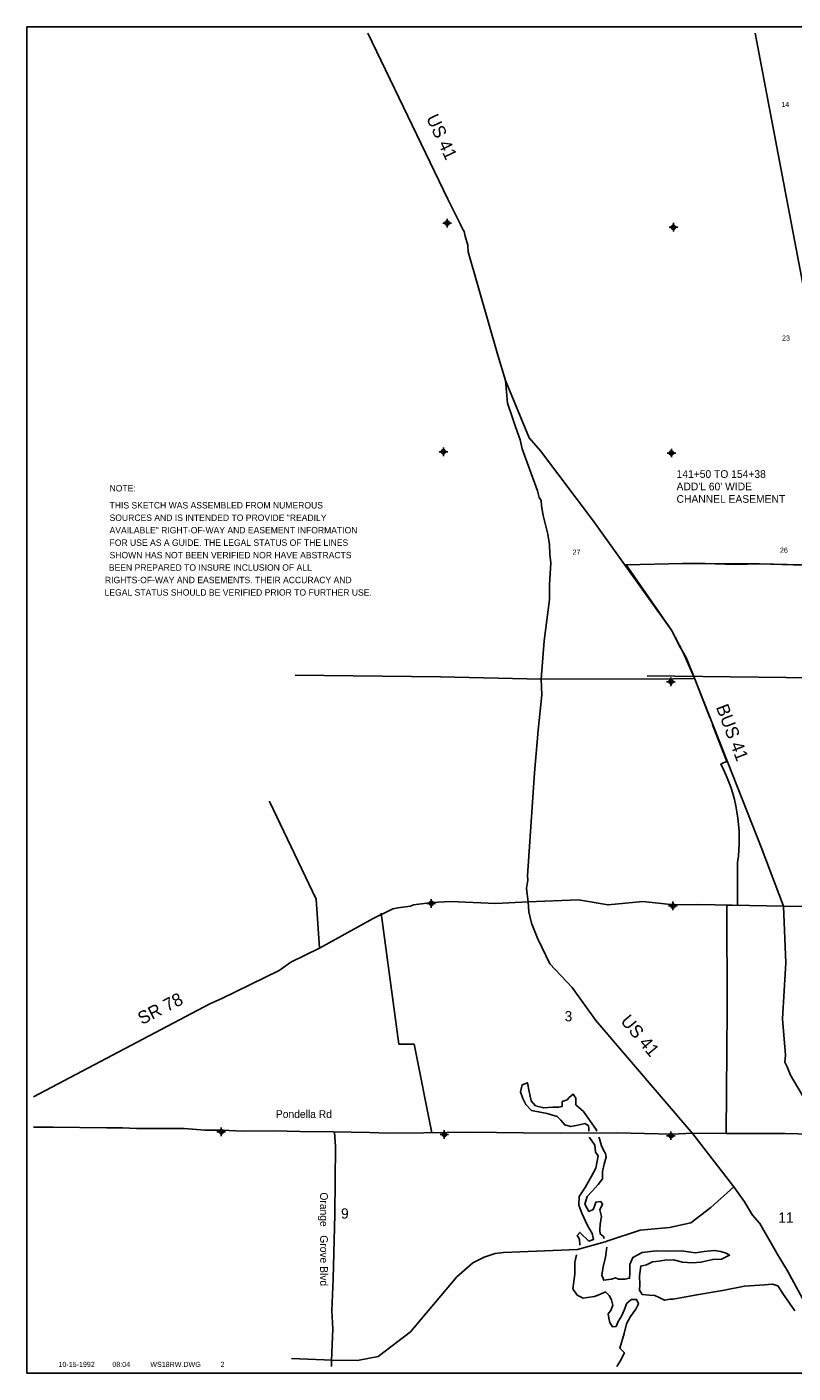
# Model space of a CAD drawing. Extents: x 193798 to 241798, y 843048 to 875033.
# Tile 1 of 2: x 193798 to 211723, y 843533 to 875033. Entities that reach past the tile are written whole.
import ezdxf
from ezdxf.enums import TextEntityAlignment as Align

# ---------------------------------------------------------------- set-up
doc = ezdxf.new("R2010")
doc.units = 0
doc.header["$LTSCALE"] = 800
doc.header["$PDMODE"] = 34
doc.header["$PDSIZE"] = 100
doc.linetypes.add('DIVIDE', pattern=[0])
doc.layers.get('0').update_dxf_attribs({"linetype": 'CONTINUOUS'})
for name, color, linetype in [('BORDER', 1, 'CONTINUOUS'), ('MAJROADS', 9, 'CONTINUOUS'), ('MINROADS', 7, 'CONTINUOUS'), ('POWERLINES', 14, 'DIVIDE'), ('PROPRWDIM', 12, 'CONTINUOUS'), ('SEC', 2, 'CONTINUOUS'), ('TEXT', 7, 'CONTINUOUS'), ('WATER', 4, 'CONTINUOUS'), ('WSHEDS', 3, 'CONTINUOUS')]:
    doc.layers.add(name, color=color, linetype=linetype)

# ---------------------------------------------------------------- blocks, each defined once
blk = doc.blocks.new('LOGON')
at = {"color": 0}
blk.add_attdef('DATE', text='', height=1, dxfattribs=at).set_placement((-1.87, 1.76), align=Align.RIGHT)
for tag, p in [('TIME', (1.56, 1.76)), ('DRAWING', (8.97, 1.76)), ('OPERATOR', (22.66, 1.76))]:
    blk.add_attdef(tag, p, '', height=1, dxfattribs=at)
blk = doc.blocks.new('RWNOTE')
at = {"layer": 'TEXT', "color": 0}
for s, p in [('NOTE:', (0, 0)), ('THIS SKETCH WAS ASSEMBLED FROM NUMEROUS', (0, -796)), ('SOURCES AND IS INTENDED TO PROVIDE "READILY', (0, -1379)), ('AVAILABLE" RIGHT-OF-WAY AND EASEMENT INFORMATION ', (0, -1962)), ('FOR USE AS A GUIDE. THE LEGAL STATUS OF THE LINES', (0, -2545)), ('SHOWN HAS NOT BEEN VERIFIED NOR HAVE ABSTRACTS ', (0, -3128)), ('BEEN PREPARED TO INSURE INCLUSION OF ALL', (-33, -3710)), (' RIGHTS-OF-WAY AND EASEMENTS. THEIR ACCURACY AND ', (-328, -4293)), (' LEGAL STATUS SHOULD BE VERIFIED PRIOR TO FURTHER USE.', (-344, -4876))]:
    blk.add_text(s, height=300, dxfattribs=at).set_placement(p)

msp = doc.modelspace()

# ---------------------------------------------------------------- linework, layer by layer
at = {"layer": 'BORDER', "color": 0}
msp.add_lwpolyline([(193797.881, 843532.913), (193797.881, 875032.913), (241797.881, 875032.913), (241797.881, 843532.913)], close=True, dxfattribs=at)
at = {"layer": 'MAJROADS', "color": 0}
for p, q in [((202083.49, 854292.275), (202496.827, 851228.016)), ((202496.827, 851228.016), (202859.19, 851228.016)), ((202859.19, 851228.016), (203267.937, 849155.288)), ((207329.589, 846605.809), (206676.917, 846421.9))]:
    msp.add_line(p, q, dxfattribs=at)
for points in [[(201772.471, 874882.913), (203644.47, 871000.372), (203941.739, 870411.632), (203983.009, 870327.536), (204024.28, 870243.439), (204048.606, 870134.331), (204114.078, 869924.37), (204121.335, 869773.494), (204815.581, 867355.182), (204995.488, 866758.936), (205041.837, 866230.715), (205148.392, 865911.521), (205230.434, 865676.299), (205337.114, 865373.862), (205385.829, 865164.025), (205747.2, 864180.997), (205779.531, 864021.555), (205829.304, 863954.153), (205836.749, 863828.413), (205876.961, 863601.881), (205982.644, 863165.388), (206022.731, 862922.099), (206029.367, 862687.437), (206053.07, 862494.544), (206024.137, 861983.64), (206021.522, 861631.741), (205897.063, 860669.081), (205831.751, 859773.013), (205845.769, 859404.233), (205755.82, 858575.38), (205673.004, 857578.894), (205512.638, 855166.933), (205520.269, 855066.328), (205485.386, 854882.249), (205501.084, 854739.69), (205524.912, 854563.553), (205539.926, 854328.83), (205604.962, 854060.219), (205744.783, 853707.261), (205843.769, 853497.051), (206033.611, 853110.206), (206557.35, 852553.3), (207104.668, 851786.744), (209380.776, 849130.445), (210335.156, 847891.639), (210583.897, 847537.873), (210774.3, 847226.435), (210948.817, 847032.421), (211370.582, 846283.556), (211594.125, 845921.598), (212453.789, 844339.957)], [(204995.488, 866758.936), (205546.245, 865417.563), (205812.092, 865113.913), (207056.597, 863470.613), (208880.8, 860918.002), (209087.177, 860505.87), (209145.134, 860413.263), (209219.533, 860278.637), (209416.964, 859791.16), (210979.276, 855841.202), (211501.999, 854455.736), (211553.795, 853130.413), (211476.928, 851823.844), (211545.905, 850968.652), (211527.949, 850809.583), (211585.78, 850700.219), (211659.738, 850506.942), (212454.065, 849168.679), (213074.583, 848116.615), (213297.97, 847737.872), (214324.314, 846054.318), (215736.757, 843682.913)], [(234836.797, 866291.899), (228844.324, 866324.414), (228440.29, 866256.069), (228179.144, 866174.465), (227985.913, 866085.096), (227778.439, 865979.467), (227575.426, 865852.687), (227305.987, 865653.934), (227097.832, 865485.004), (226903.542, 865297.166), (224821.137, 863092.025), (222134.081, 860696.423), (221597.673, 860092.55), (219547.688, 857849.544), (219438.808, 857754.579), (219264.131, 857646.253), (218993.229, 857529.582), (218616.548, 857388.255), (214389.439, 854598.874), (214296.556, 854528.631), (214157.146, 854474.091), (214035.92, 854449.851), (211501.999, 854455.736)], [(208914.117, 859778.187), (205831.751, 859773.013), (203476.42, 859827.489), (200074.099, 859860.556)], [(208914.117, 859778.187), (209389.413, 859789.756)], [(199469.632, 856916.054), (199474.959, 856904.873)], [(199474.959, 856904.873), (200563.187, 854620.824), (200642.905, 853472.675)], [(193947.881, 850000.897), (198077.398, 852176.233), (198354.853, 852299.855), (199700.482, 852951.796), (199970.122, 853150.894), (200642.905, 853472.675), (201896.675, 854167.201), (202359.288, 854398.375), (202476.786, 854422.636), (202770.373, 854462.341), (202845.974, 854486.915), (203282.134, 854542.313), (203709.664, 854564.257), (204765.2, 854522.848), (205524.912, 854563.553), (206701.561, 854608.932), (207396.162, 854486.424), (208209.577, 854564.142), (208929.692, 854491.722), (209499.544, 854495.842), (211501.999, 854455.736)], [(193947.881, 849290.892), (194404.612, 849283.406), (195661.48, 849274.132), (196030.162, 849271.411), (196365.203, 849252.179), (197479.688, 849252.335), (197957.051, 849215.294), (198350.931, 849220.767), (198853.493, 849191.92), (199582.601, 849203.299), (200194.153, 849182.027), (200965.032, 849176.338), (201811.262, 849161.714), (202255.294, 849150.058), (203084.889, 849152.315), (204149.223, 849169.6), (205414.409, 849151.884), (206277.458, 849145.516), (207601.483, 849152.504), (208891.745, 849126.224), (209369.54, 849147.837), (210710.2, 849137.944), (211539.795, 849140.202), (212419.479, 849116.951)], [(200990.108, 849167.773), (200990.108, 849167.773), (201021.151, 848832.361), (201001.024, 847240.39), (200964.819, 845740.712), (200934.116, 844986.776), (200956.162, 844567.635), (200925.584, 843830.457), (200926.316, 843682.913)], [(210335.156, 847891.639), (209801.351, 847403.884), (209329.434, 847047.132), (208834.272, 846941.929), (208146.716, 846880.071), (207390.681, 846626.007), (207329.589, 846605.809)], [(206676.917, 846421.9), (206098.599, 846401.115), (204950.279, 846351.103), (204749.002, 846327.48), (204497.011, 846245.585), (204227.884, 846113.544), (203856.7, 845781.171), (202774.519, 844498.927), (202016.024, 843918.095), (201529.368, 843829.586), (200942.86, 843834), (199985.868, 843872.73)]]:
    msp.add_lwpolyline(points, dxfattribs=at)
at = {"layer": 'MINROADS', "color": 0}
msp.add_lwpolyline([(207808.539, 862449.369), (207816.919, 862449.307), (209132.688, 862473.116), (209417.702, 862487.772), (210372.737, 862455.586), (210934.262, 862468.201), (213296.803, 862400.49), (213447.813, 862424.514), (213351.344, 862978.279), (213820.946, 863025.091), (214214.703, 863013.805), (214407.609, 863037.521), (215069.436, 863015.878), (215798.605, 863035.636), (216451.991, 863005.675), (216455.918, 862402.317), (216493.176, 861773.573), (216471.224, 861069.851), (216508.483, 860441.107), (216477.056, 859748.388)], dxfattribs=at)
at = {"layer": 'POWERLINES', "color": 0}
msp.add_lwpolyline([(227076.962, 864262.263), (224781.064, 864258.044), (219356.254, 864171.526), (219424.316, 859724.363), (216113.314, 859751.353), (208307.706, 859846.87)], dxfattribs=at)
at = {"layer": 'SEC', "color": 0}
for p in [(203630.037, 870442.749), (208923.354, 870346.596), (203541.937, 865090.753), (208877.504, 865061.379), (208864.79, 859708.968), (203257.588, 854521.378), (208911.307, 854465.123), (198344.771, 849179.192), (203562.888, 849116.958), (208864.95, 849087.769)]:
    msp.add_point(p, dxfattribs=at)
at = {"layer": 'WATER', "color": 0}
for points in [[(206945.946, 849195.636), (206941.785, 849252.458), (206933.86, 849319.523), (206858.815, 849370.287), (206649.131, 849329.818), (206514.944, 849305.593), (206381.153, 849340.001), (206289.75, 849449.51), (206206.554, 849533.836), (206072.819, 849576.619), (205972.532, 849610.801), (205847.004, 849628.4), (205604.436, 849680.293), (205471.322, 849815.213), (205396.897, 849958.115), (205347.713, 850117.599), (205382.29, 850276.518), (205508.27, 850325.928), (205548.796, 850124.62), (205597.584, 849906.504), (205697.307, 849788.561), (205889.618, 849737.006), (206099.132, 849752.347), (206241.526, 849751.388), (206317.023, 849767.632), (206317.813, 849884.897), (206435.361, 849925.987), (206486.012, 849984.281), (206578.657, 850059.044), (206636.669, 849966.512), (206643.972, 849807.311), (206818.854, 849655.356), (206984.794, 849419.697), (207117.57, 849234.52), (207130.737, 849195.636)], [(206730.733, 846523.157), (206723.316, 846665.607), (206673.624, 846749.706), (206732.765, 846824.696), (206940.812, 846622.259), (207049.927, 846655.029), (207025.758, 846797.592), (206909.735, 846982.656), (206777.694, 847276.721), (206711.927, 847461.447), (206721.658, 847662.416), (206857.143, 847879.29), (207001.173, 848121.237), (207111.473, 848329.905), (207163.649, 848614.352), (207097.205, 848698.565), (207081.581, 848866.199), (206957.126, 849042.943), (206956.328, 849053.842)], [(207178.752, 849053.842), (207191.486, 849016.234), (207240.614, 848848.374), (207298.456, 848730.714), (207331.565, 848671.856), (207347.753, 848587.982), (207304.744, 848420.743), (207261.734, 848253.504), (207260.549, 848077.606), (207159.133, 847944.267), (207024.043, 847786.025), (206905.931, 847661.174), (206854.49, 847485.615), (206945.497, 847317.473), (207046.292, 847358.676), (207071.816, 847417.139), (207106.11, 847534.178), (207223.488, 847550.14), (207264.917, 847482.849), (207205.381, 847349.227), (207237.869, 847198.232), (207211.499, 847014.128), (207202.22, 846880.167), (207209.975, 846787.974), (207284.965, 846728.833), (207300.534, 846685.91)], [(207364.539, 846482.521), (207331.947, 846242.683), (207280.166, 846016.867), (207245.364, 845824.444), (207294.83, 845706.84), (207470.897, 845730.783), (207572.031, 845757.827), (207638.418, 845729.654), (207789.187, 845728.638), (207898.246, 845753.032), (207907.356, 845861.865), (207900.391, 846071.323), (207976.904, 846238.336), (208195.473, 846354.133), (208522.421, 846393.812), (208782.023, 846383.686), (209108.746, 846389.861), (209443.507, 846345.722), (209644.758, 846377.872), (209879.458, 846401.42), (210030.058, 846375.275), (210155.473, 846340.924), (210238.895, 846290.103), (210045.624, 846199.265), (209844.542, 846192.244), (209567.68, 846127.098), (209366.542, 846111.7), (209132.125, 846130.033), (208923.062, 846181.701), (208721.979, 846174.68), (208579.417, 846150.511), (208436.911, 846134.719), (208294.066, 846068.67), (208159.823, 846036.069), (208133.171, 845810.084), (208140.192, 845609.002), (208130.913, 845475.041), (208188.868, 845374.133), (208356.276, 845356.252), (208490.237, 845346.973), (208590.468, 845304.415), (208715.657, 845236.56), (208841.468, 845260.841), (208916.852, 845260.333), (209470.407, 845365.496), (210074.161, 845461.945), (210585.835, 845567.39), (211055.121, 845597.733), (211239.507, 845613.244), (211364.866, 845570.517), (211514.168, 845351.723), (211763.022, 844989.858)], [(207597.598, 843682.913), (207675.748, 843811.195), (207777.559, 844003.167), (207669.404, 844112.79), (207772.231, 844455.532), (207824.012, 844681.347), (207917.334, 844856.623), (208044.16, 845031.674), (208103.64, 845156.92), (208062.437, 845257.715), (207945.172, 845258.505), (207835.662, 845167.102), (207767.581, 845008.409), (207707.989, 844866.411), (207631.757, 844741.278), (207580.71, 844624.351), (207496.893, 844616.54), (207438.938, 844717.448), (207414.487, 844818.13), (207398.413, 844918.756), (207457.553, 844993.745), (207508.656, 845119.047), (207475.999, 845244.914), (207418.044, 845345.822), (207334.848, 845430.147), (207217.244, 845380.681), (207074.456, 845323.008), (206915.141, 845298.953), (206814.515, 845282.878), (206672.63, 845359.222), (206573.077, 845502.293), (206617.272, 845845.43), (206619.134, 846121.84), (206656.724, 846296.373)]]:
    msp.add_lwpolyline(points, dxfattribs=at)
at = {"layer": 'WSHEDS', "color": 0}
for points in [[(210836.289, 874882.913), (213204.887, 862417.996), (210934.262, 862468.201), (209132.688, 862473.116), (207816.919, 862449.307), (208880.8, 860918.002), (209145.134, 860413.263), (209416.964, 859791.16), (209771.915, 858874.909)], [(209839.408, 858700.685), (210171.486, 857843.474)], [(210171.486, 857843.474), (210031.449, 857789.719)], [(210179.154, 852051.642), (210171.486, 854482.384), (210423.593, 854477.335), (210423.593, 855477.335)], [(210179.154, 852051.642), (210157.683, 849142.021), (211539.795, 849140.202), (212419.479, 849116.951), (212454.065, 849168.679), (213621.417, 847105.863)]]:
    msp.add_lwpolyline(points, dxfattribs=at)
msp.add_lwpolyline([(210031.449, 857789.719, -0.157839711), (210423.593, 855477.335, -0.409115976)], format="xyb", dxfattribs=at)

# ---------------------------------------------------------------- block references
at = {"layer": 'TEXT', "color": 0, "xscale": 0.5, "yscale": 0.5, "zscale": 0.5}
msp.add_blockref('RWNOTE', (195731.166, 864162.493), dxfattribs=at)
at = {"layer": 'TEXT', "color": 0, "xscale": 120, "yscale": 120, "zscale": 120}
msp.add_blockref('LOGON', (195609.229, 843464.698), dxfattribs=at).add_auto_attribs({'DATE': '10-15-1992', 'TIME': '08:04', 'OPERATOR': '2', 'DRAWING': 'WS18RW.DWG'})

# ---------------------------------------------------------------- texts
at = {"layer": 'MAJROADS', "color": 0}
for s, height, rotation, p in [('US 41', 300, 295, (203131.656, 872904.092)), ('SR 78', 300, 27, (196488.058, 851676.465)), ('US 41', 300, 310, (207670.828, 851760.897)), ('Orange   Grove Blvd', 180, 270, (200658.439, 847760.81))]:
    msp.add_text(s, height=height, rotation=rotation, dxfattribs=at).set_placement(p)
msp.add_text('Pondella Rd', height=180, dxfattribs=at).set_placement((199622.311, 849503.602))
at = {"layer": 'PROPRWDIM', "color": 0}
for s, p in [("ADD'L 60' WIDE", (208997.295, 864189.103)), ('141+50 TO 154+38', (208997.295, 864480.532)), ('CHANNEL EASEMENT', (208997.295, 863897.674))]:
    msp.add_text(s, height=180, dxfattribs=at).set_placement(p)
at = {"layer": 'TEXT', "color": 0}
for s, height, p in [('14', 120, (211540.13, 873158.811)), ('23', 120, (211555.884, 867691.867)), ('27', 120, (206656.116, 862681.815)), ('26', 120, (211508.62, 862729.08)), ('3', 240, (206467.058, 851763.682)), ('9', 240, (201236.437, 847147.501)), ('11', 240, (211555.884, 847052.972))]:
    msp.add_text(s, height=height, dxfattribs=at).set_placement(p, align=Align.CENTER)
msp.add_text('BUS 41', height=300, rotation=291, dxfattribs=at).set_placement((209913.523, 859116.373))

doc.saveas('drawing.dxf')
